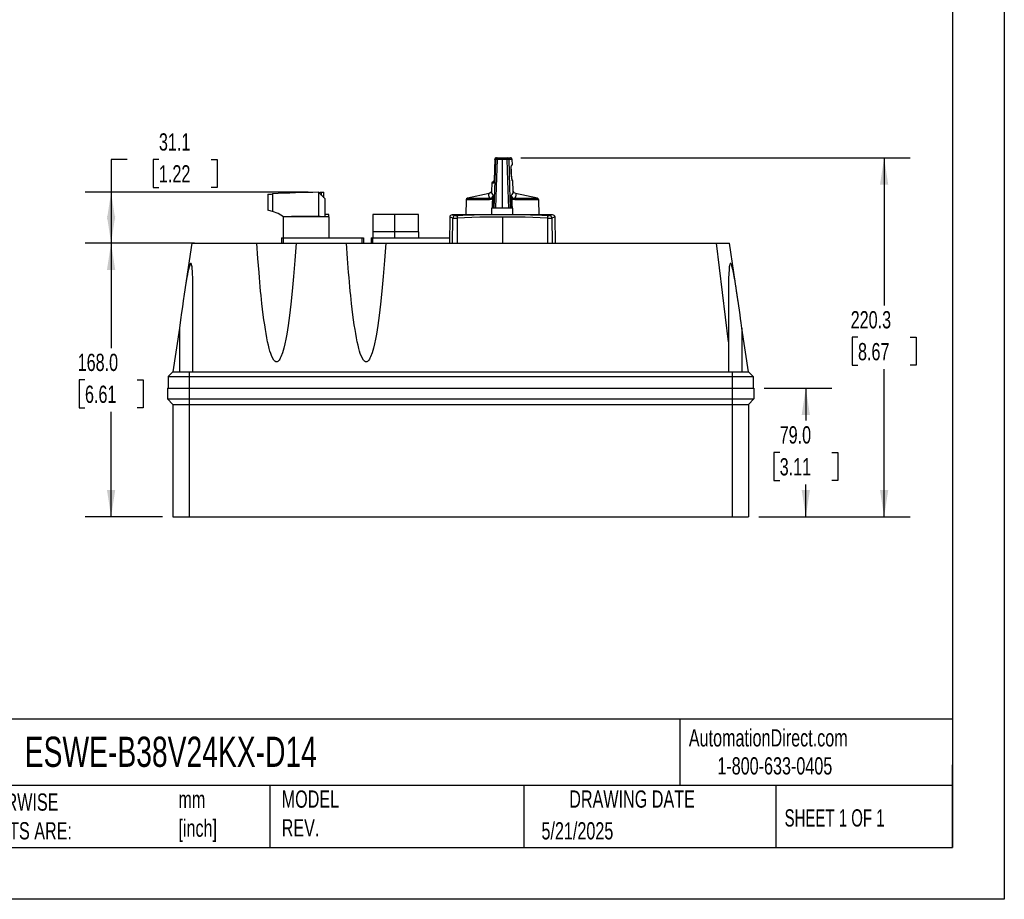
# Model space of a CAD drawing. Header units: millimetres. Extents: x 0 to 1397, y 0 to 1080.
# Tile 3 of 5: x 793 to 1397, y 0 to 540. Entities that reach past the tile are written whole.
import ezdxf

# ---------------------------------------------------------------- set-up
doc = ezdxf.new("R2010")
doc.units = ezdxf.units.MM
doc.header["$LTSCALE"] = 5
doc.linetypes.add('CENTERX2', pattern=[20.32, 12.7, -2.54, 2.54, -2.54])
doc.layers.add('DIMENSIONS', color=140, linetype='Continuous', lineweight=25)
doc.layers.add('TEXT', color=140, linetype='Continuous', lineweight=25)
doc.styles.add('SLDTEXTSTYLE0', font='TXT', dxfattribs={"width": 0.7})
doc.styles.add('SLDTEXTSTYLE1', font='TXT', dxfattribs={"width": 0.65})
doc.dimstyles.new('SLDDIMSTYLE1', dxfattribs={"dimtxt": 10.790039, "dimasz": 16.51, "dimexe": 0, "dimexo": 0.0625, "dimgap": 2.69751, "dimtad": 0, "dimtih": 1, "dimtoh": 1, "dimdec": 1, "dimrnd": 1e-09, "dimzin": 4, "dimdsep": 46, "dimtxsty": 'SLDTEXTSTYLE0', "dimsah": 1, "dimcen": 0.09, "dimadec": 0, "dimazin": 1, "dimtfac": 1, "dimtdec": 1, "dimtofl": 0, "dimtmove": 0, "dimatfit": 3, "dimfxl": 0, "dimfrac": 2, "dimtolj": 1, "dimtzin": 12, "dimarcsym": 0})
doc.dimstyles.new('SLDDIMSTYLE4', dxfattribs={"dimtxt": 10.790039, "dimasz": 16.51, "dimexe": 0, "dimexo": 0.0625, "dimgap": 2.69751, "dimtad": 0, "dimtih": 1, "dimtoh": 1, "dimdec": 1, "dimrnd": 1e-09, "dimzin": 12, "dimdsep": 46, "dimtxsty": 'SLDTEXTSTYLE0', "dimsah": 1, "dimcen": 0.09, "dimadec": 0, "dimazin": 3, "dimtfac": 1, "dimtdec": 1, "dimtofl": 0, "dimtmove": 0, "dimatfit": 3, "dimfxl": 0, "dimfrac": 2, "dimtolj": 1, "dimtzin": 12, "dimarcsym": 0})

# ---------------------------------------------------------------- blocks, each defined once
blk = doc.blocks.new('_D_6')
at = {"layer": 'DIMENSIONS'}
for p, q in [((1100.43, 455.02), (1339.16, 455.02)), ((1323.28, 455.02), (1323.28, 364.43)), ((1307.25, 344.87), (1303.63, 344.87)), ((1303.63, 344.87), (1303.63, 327.72)), ((1339.31, 344.87), (1342.94, 344.87)), ((1342.94, 344.87), (1342.94, 327.72)), ((1303.63, 327.72), (1307.25, 327.72)), ((1342.94, 327.72), (1339.31, 327.72)), ((1323.28, 234.72), (1323.28, 325.3)), ((1246.33, 234.72), (1339.16, 234.72))]:
    blk.add_line(p, q, dxfattribs=at)
for points in [[(1323.28, 455.02), (1320.74, 438.51), (1325.82, 438.51)], [(1323.28, 234.72), (1325.82, 251.23), (1320.74, 251.23)]]:
    blk.add_solid(points, dxfattribs=at)
at = {"layer": 'DIMENSIONS', "char_height": 10.583, "attachment_point": 1, "style": 'SLDTEXTSTYLE0'}
for s, insert in [('220.3', (1302.76, 360.93)), ('8.67', (1307.25, 341.36))]:
    blk.add_mtext(s, dxfattribs=dict(at, insert=insert))
blk = doc.blocks.new('_D_7')
at = {"layer": 'DIMENSIONS'}
for p, q in [((900.13, 402.72), (833.14, 402.72)), ((849.02, 402.72), (849.02, 338.28)), ((832.99, 318.72), (829.36, 318.72)), ((829.36, 318.72), (829.36, 301.57)), ((865.05, 318.72), (868.67, 318.72)), ((868.67, 318.72), (868.67, 301.57)), ((829.36, 301.57), (832.99, 301.57)), ((849.02, 234.72), (849.02, 299.15)), ((868.67, 301.57), (865.05, 301.57)), ((880.63, 234.72), (833.14, 234.72))]:
    blk.add_line(p, q, dxfattribs=at)
for points in [[(849.02, 402.72), (846.48, 386.21), (851.56, 386.21)], [(849.02, 234.72), (851.56, 251.23), (846.48, 251.23)]]:
    blk.add_solid(points, dxfattribs=at)
at = {"layer": 'DIMENSIONS', "char_height": 10.583, "attachment_point": 1, "style": 'SLDTEXTSTYLE0'}
for s, insert in [('168.0', (828.5, 334.78)), ('6.61', (832.99, 315.21))]:
    blk.add_mtext(s, dxfattribs=dict(at, insert=insert))
blk = doc.blocks.new('_D_8')
at = {"layer": 'DIMENSIONS'}
for p, q in [((1249.63, 313.72), (1291.11, 313.72)), ((1275.23, 313.72), (1275.23, 293.78)), ((1259.2, 274.22), (1255.58, 274.22)), ((1255.58, 274.22), (1255.58, 257.07)), ((1291.26, 274.22), (1294.89, 274.22)), ((1294.89, 274.22), (1294.89, 257.07)), ((1255.58, 257.07), (1259.2, 257.07)), ((1275.23, 234.72), (1275.23, 254.65)), ((1294.89, 257.07), (1291.26, 257.07)), ((1246.33, 234.72), (1291.11, 234.72))]:
    blk.add_line(p, q, dxfattribs=at)
for points in [[(1275.23, 313.72), (1272.69, 297.21), (1277.77, 297.21)], [(1275.23, 234.72), (1277.77, 251.23), (1272.69, 251.23)]]:
    blk.add_solid(points, dxfattribs=at)
at = {"layer": 'DIMENSIONS', "char_height": 10.583, "attachment_point": 1, "style": 'SLDTEXTSTYLE0'}
for s, insert in [('79.0', (1259.2, 290.28)), ('3.11', (1259.2, 270.71))]:
    blk.add_mtext(s, dxfattribs=dict(at, insert=insert))
blk = doc.blocks.new('_D_9')
at = {"layer": 'DIMENSIONS'}
for p, q in [((858.92, 453.98), (849.02, 453.98)), ((849.02, 453.98), (849.02, 433.83)), ((878.36, 453.98), (874.74, 453.98)), ((874.74, 453.98), (874.74, 436.83)), ((910.43, 453.98), (914.05, 453.98)), ((914.05, 453.98), (914.05, 436.83)), ((874.74, 436.83), (878.36, 436.83)), ((914.05, 436.83), (910.43, 436.83)), ((969.88, 433.83), (833.14, 433.83)), ((849.02, 433.83), (849.02, 402.72)), ((900.13, 402.72), (833.14, 402.72))]:
    blk.add_line(p, q, dxfattribs=at)
for points in [[(849.02, 433.83), (846.48, 417.32), (851.56, 417.32)], [(849.02, 402.72), (851.56, 419.23), (846.48, 419.23)]]:
    blk.add_solid(points, dxfattribs=at)
at = {"layer": 'DIMENSIONS', "char_height": 10.583, "attachment_point": 1, "style": 'SLDTEXTSTYLE0'}
for s, insert in [('31.1', (878.36, 470.04)), ('1.22', (878.36, 450.48))]:
    blk.add_mtext(s, dxfattribs=dict(at, insert=insert))

msp = doc.modelspace()

# ---------------------------------------------------------------- linework, layer by layer
at = {"color": 7, "linetype": 'Continuous'}
for p, q in [((1397.01, 1079.51), (1397.01, 0.01)), ((1397.01, 0.01), (0.01, 0.01))]:
    msp.add_line(p, q, dxfattribs=at)
for p, q in [((1084.45, 454.19), (1084, 441.35)), ((1084.47, 454.19), (1084.01, 441.35)), ((1084.46, 454.19), (1084.46, 454.05)), ((1084.47, 454.05), (1084.48, 454.19)), ((1084.96, 454.05), (1084.47, 454.05)), ((1085.37, 455.02), (1085.94, 455.02)), ((1088.96, 454.05), (1085.81, 454.05)), ((1085.94, 455.02), (1091.99, 455.02)), ((1088.96, 454.05), (1088.95, 424.02)), ((1092.1, 454.05), (1088.96, 454.05)), ((1091.99, 455.02), (1093.95, 455.02)), ((1095.09, 454.05), (1092.97, 454.05)), ((1094.08, 455.02), (1093.95, 455.02)), ((1095.21, 450.73), (1095.09, 454.05)), ((1094.85, 450.72), (1095.19, 450.73)), ((1084.01, 441.35), (1084, 441.04)), ((1082.51, 439.35), (1082.34, 434.52)), ((1083.62, 439.35), (1082.51, 439.35)), ((1083.51, 440.32), (1083.99, 440.32)), ((1095.55, 440.83), (1095.19, 440.84)), ((1095.77, 434.61), (1095.55, 440.83)), ((945.13, 432.64), (945.13, 422.84)), ((948.01, 432.84), (948.01, 422.13)), ((976.23, 433.83), (980.13, 429.94)), ((976.23, 433.83), (976.23, 418.97)), ((977.09, 432.97), (977.09, 433.84)), ((978.09, 431.98), (978.09, 433.84)), ((978.75, 433.84), (979.62, 433.84)), ((979.62, 430.44), (979.62, 433.84)), ((980.13, 429.94), (980.13, 418.84)), ((1066.82, 429.23), (1066.58, 420.02)), ((1081.23, 429.23), (1066.82, 429.23)), ((1080.97, 433.02), (1067.61, 430.18)), ((1067.61, 430.18), (1081.51, 430.18)), ((1080.9, 432.96), (1080.92, 432.99)), ((1082.35, 434.52), (1082.35, 434.49)), ((1096.46, 430.18), (1110.55, 430.18)), ((1111.34, 429.23), (1096.74, 429.23)), ((1110.55, 430.18), (1097.19, 433.02)), ((1097.24, 432.99), (1097.26, 432.96)), ((1111.58, 420.02), (1111.34, 429.23)), ((1082.48, 424.02), (1082.48, 420.02)), ((1082.97, 424.02), (1082.48, 424.02)), ((1083.33, 424.02), (1082.97, 424.02)), ((1084.08, 424.02), (1083.33, 424.02)), ((1084.91, 424.02), (1084.08, 424.02)), ((1088.95, 424.02), (1084.91, 424.02)), ((1093, 424.02), (1088.95, 424.02)), ((1093.84, 424.02), (1093, 424.02)), ((1094.63, 424.02), (1093.84, 424.02)), ((1094.99, 424.02), (1094.63, 424.02)), ((1095.48, 424.02), (1094.99, 424.02)), ((954.68, 418.84), (954.68, 405.84)), ((982.68, 418.84), (954.79, 418.84)), ((977.33, 418.97), (959.6, 418.97)), ((982.68, 420.19), (980.13, 420.19)), ((982.68, 418.84), (982.68, 420.19)), ((982.68, 418.84), (982.68, 405.84)), ((1009.68, 420.19), (1009.68, 409.54)), ((1022.89, 420.19), (1009.68, 420.19)), ((1022.89, 420.19), (1022.89, 409.54)), ((1037.68, 420.19), (1022.89, 420.19)), ((1037.68, 409.54), (1037.68, 420.19)), ((1056.8, 418.54), (1056.53, 402.72)), ((1058.48, 402.72), (1058.75, 418.05)), ((1089.1, 420.02), (1059.08, 420.02)), ((1061.33, 418.05), (1061.3, 402.72)), ((1118.79, 420.02), (1089.1, 420.02)), ((1089.1, 418.54), (1089.1, 402.72)), ((1116.9, 402.72), (1116.86, 418.05)), ((1118.79, 420.02), (1119.08, 420.02)), ((1119.45, 418.05), (1119.71, 402.72)), ((1121.63, 402.72), (1121.36, 418.55)), ((953.48, 405.84), (953.48, 402.72)), ((953.48, 405.84), (954.48, 405.84)), ((954.48, 405.84), (954.48, 402.72)), ((954.48, 405.84), (1002.83, 405.84)), ((954.58, 409.54), (954.58, 405.84)), ((954.68, 409.54), (954.58, 409.54)), ((982.78, 409.54), (982.68, 409.54)), ((982.78, 405.84), (982.78, 409.54)), ((1002.83, 405.84), (1002.83, 402.72)), ((1002.83, 405.84), (1003.83, 405.84)), ((1003.83, 405.84), (1003.83, 402.72)), ((1008.48, 405.84), (1008.48, 402.72)), ((1008.48, 405.84), (1009.48, 405.84)), ((1009.48, 405.84), (1009.48, 402.72)), ((1009.48, 405.84), (1056.58, 405.84)), ((1009.58, 409.54), (1009.58, 405.84)), ((1022.88, 409.54), (1009.58, 409.54)), ((1022.88, 409.54), (1022.88, 405.84)), ((1037.78, 409.54), (1022.88, 409.54)), ((1037.78, 405.84), (1037.78, 409.54)), ((898.48, 402.72), (893.92, 371.42)), ((898.48, 402.72), (906.48, 402.72)), ((906.48, 402.72), (938.48, 402.72)), ((938.48, 402.72), (962.48, 402.72)), ((962.48, 402.72), (993.48, 402.72)), ((993.48, 402.72), (1017.48, 402.72)), ((1017.48, 402.72), (1220.48, 402.72)), ((1227.78, 342.01), (1220.48, 402.72)), ((1220.48, 402.72), (1228.48, 402.72)), ((1233.72, 366.7), (1228.48, 402.72)), ((899.18, 323.72), (899.18, 373.79)), ((1227.78, 373.79), (1227.78, 342.01)), ((890.88, 350.51), (886.98, 323.72)), ((890.88, 350.51), (890.88, 323.72)), ((1239.98, 323.72), (1236.08, 350.51)), ((1236.08, 350.51), (1236.08, 323.72)), ((1227.78, 342.01), (1227.78, 323.72)), ((886.98, 323.72), (883.98, 320.72)), ((883.98, 320.72), (896.98, 320.72)), ((883.98, 320.72), (883.98, 313.72)), ((888.37, 323.72), (891.95, 323.72)), ((896.98, 323.72), (899.18, 323.72)), ((896.98, 323.72), (896.98, 320.72)), ((896.98, 320.72), (1229.98, 320.72)), ((896.98, 320.72), (896.98, 313.72)), ((899.18, 323.72), (1227.78, 323.72)), ((1227.78, 323.72), (1229.98, 323.72)), ((1229.98, 323.72), (1229.98, 320.72)), ((1229.98, 320.72), (1242.98, 320.72)), ((1229.98, 320.72), (1229.98, 313.72)), ((1235.05, 323.72), (1238.61, 323.72)), ((1239.98, 323.72), (1242.98, 320.72)), ((1242.98, 320.72), (1242.98, 313.72)), ((883.68, 313.72), (883.68, 307.02)), ((883.68, 313.72), (896.98, 313.72)), ((896.98, 313.72), (896.98, 307.02)), ((896.98, 313.72), (1229.98, 313.72)), ((1229.98, 313.72), (1243.28, 313.72)), ((1229.98, 313.72), (1229.98, 307.02)), ((1243.28, 313.72), (1243.28, 307.02)), ((883.68, 307.02), (896.98, 307.02)), ((883.68, 307.02), (886.98, 303.72)), ((886.98, 303.72), (896.98, 303.72)), ((886.98, 303.72), (886.98, 234.72)), ((896.98, 307.02), (1229.98, 307.02)), ((896.98, 307.02), (896.98, 303.72)), ((896.98, 303.72), (1229.98, 303.72)), ((896.98, 303.72), (896.98, 234.72)), ((1229.98, 307.02), (1243.28, 307.02)), ((1229.98, 307.02), (1229.98, 303.72)), ((1229.98, 303.72), (1239.98, 303.72)), ((1229.98, 303.72), (1229.98, 234.72)), ((1243.28, 307.02), (1239.98, 303.72)), ((1239.98, 303.72), (1239.98, 234.72)), ((886.98, 234.72), (896.98, 234.72)), ((896.98, 234.72), (1229.98, 234.72)), ((1229.98, 234.72), (1239.98, 234.72))]:
    msp.add_line(p, q)
at = {"flags": 128}
for points in [[(1084.47, 454.05), (1084.22, 446.94), (1084.02, 441.35)], [(1084.08, 424.02), (1084.57, 440.84), (1084.96, 454.05)], [(1085.81, 454.05), (1085.31, 437.23), (1084.91, 424.02)], [(1093, 424.02), (1092.5, 440.84), (1092.1, 454.05)], [(1092.97, 454.05), (1093.45, 437.23), (1093.84, 424.02)], [(1093.95, 455.02), (1093.98, 455.02), (1094.01, 455.02)], [(1095.19, 440.84), (1095, 441.22), (1094.78, 442.28), (1094.59, 443.88), (1094.47, 445.77), (1094.46, 447.66), (1094.54, 449.27), (1094.68, 450.34), (1094.85, 450.72)], [(1084.01, 441.35), (1084.01, 441.35), (1084.02, 441.35)], [(1083.92, 440.32), (1083.96, 440.67), (1083.98, 440.91)], [(945.13, 432.64), (945.13, 432.64), (945.19, 432.64), (945.36, 432.66), (945.64, 432.68), (946, 432.7), (946.45, 432.73), (946.94, 432.77), (947.47, 432.8), (948.01, 432.84)], [(976.23, 433.83), (976.23, 433.83), (976.23, 433.83)], [(977.09, 433.84), (977.65, 433.84), (978.09, 433.84)], [(978.09, 433.84), (978.42, 433.84), (978.75, 433.84)], [(1081.51, 430.18), (1080.97, 431.12), (1080.7, 431.99), (1080.71, 432.7), (1080.9, 432.96)], [(1082.34, 434.5), (1082.01, 433.69), (1080.9, 433.01)], [(1083.16, 429.88), (1082.24, 429.39), (1081.23, 429.23)], [(1082.97, 424.02), (1083.08, 427.3), (1083.16, 429.88)], [(1083.16, 429.88), (1083.35, 430.87), (1083.43, 431.95)], [(1083.52, 429.87), (1083.41, 426.59), (1083.33, 424.02)], [(1094.63, 424.02), (1094.52, 427.3), (1094.44, 429.87)], [(1094.54, 431.95), (1094.61, 430.87), (1094.8, 429.88)], [(1094.8, 429.88), (1094.9, 426.6), (1094.99, 424.02)], [(1096.74, 429.23), (1095.72, 429.39), (1094.8, 429.88)], [(1097.26, 433.01), (1096.21, 433.59), (1095.77, 434.63)], [(1097.26, 432.96), (1097.41, 432.71), (1097.37, 432), (1097.05, 431.12), (1096.46, 430.18)], [(1082.48, 424.02), (1082.48, 421.78), (1082.48, 420.02)], [(1095.48, 420.02), (1095.48, 422.26), (1095.48, 424.02)], [(954.79, 418.84), (951.52, 420.75), (948.01, 422.13)], [(1058.75, 418.05), (1057.69, 418.41), (1057.04, 418.53), (1056.8, 418.54), (1056.81, 418.54)], [(1058.29, 420.02), (1058.29, 420.02), (1058.5, 420), (1059.09, 419.89), (1060.13, 419.51)], [(1089.1, 418.54), (1084.13, 418.54), (1079.58, 418.53), (1075.19, 418.49), (1070.43, 418.41), (1065.85, 418.27), (1061.33, 418.05)], [(1116.86, 418.05), (1112.34, 418.27), (1107.76, 418.41), (1103, 418.49), (1098.62, 418.53), (1094.08, 418.54), (1089.1, 418.54)], [(1121.31, 418.54), (1121.34, 418.54), (1121.06, 418.52), (1120.42, 418.39), (1119.45, 418.05)], [(962.48, 402.72), (961.76, 391.96), (961, 382.11), (960.19, 373.19), (959.36, 365.19), (958.95, 361.66), (958.54, 358.32), (958.11, 355.17), (957.69, 352.21), (957.25, 349.44), (956.82, 346.86), (956.23, 343.73), (955.61, 340.8), (954.99, 338.23), (954.17, 335.4), (953.23, 332.89), (952.84, 332.07), (952.45, 331.38), (952.06, 330.81), (951.67, 330.37), (951.27, 330.05), (950.88, 329.86), (950.48, 329.8), (950.09, 329.86), (949.46, 330.22), (948.84, 330.89), (947.6, 333.19), (946.92, 334.99), (946.47, 336.43), (946.02, 338.04), (945.53, 339.99), (945.05, 342.16), (944.57, 344.55), (944.1, 347.14), (943.66, 349.74), (943.23, 352.53), (942.8, 355.51), (942.38, 358.68), (941.96, 362.04), (941.55, 365.59), (941.29, 368.03), (941.03, 370.57), (940.77, 373.19), (940.51, 375.91), (940.26, 378.72), (940.01, 381.62), (939.76, 384.61), (939.1, 393.32), (938.48, 402.72)], [(1017.48, 402.72), (1016.76, 391.96), (1016, 382.11), (1015.19, 373.19), (1014.36, 365.19), (1013.95, 361.66), (1013.54, 358.32), (1013.11, 355.17), (1012.69, 352.21), (1012.25, 349.44), (1011.82, 346.86), (1011.23, 343.73), (1010.61, 340.8), (1009.99, 338.23), (1009.17, 335.4), (1008.23, 332.89), (1007.84, 332.07), (1007.45, 331.38), (1007.06, 330.81), (1006.67, 330.37), (1006.27, 330.05), (1005.88, 329.86), (1005.48, 329.8), (1005.09, 329.86), (1004.46, 330.22), (1003.84, 330.89), (1002.6, 333.19), (1001.92, 334.99), (1001.47, 336.43), (1001.02, 338.04), (1000.53, 339.99), (1000.05, 342.16), (999.57, 344.55), (999.1, 347.14), (998.66, 349.74), (998.23, 352.53), (997.8, 355.51), (997.38, 358.68), (996.96, 362.04), (996.55, 365.59), (996.29, 368.03), (996.03, 370.57), (995.77, 373.19), (995.51, 375.91), (995.26, 378.72), (995.01, 381.62), (994.76, 384.61), (994.1, 393.32), (993.48, 402.72)], [(899.18, 373.79), (899.18, 375.75), (899.16, 377.57), (899.14, 379.27), (899.08, 381.48), (899.01, 383.57), (898.91, 385.38), (898.79, 386.9), (898.65, 388.14), (898.55, 388.8), (898.43, 389.34), (898.31, 389.76), (898.13, 390.12), (898.04, 390.21), (897.94, 390.25), (897.83, 390.23), (897.73, 390.15), (897.61, 390.02), (897.5, 389.83), (897.02, 388.58), (896.48, 386.5), (896.18, 385.08), (895.86, 383.43), (895.51, 381.53), (895.15, 379.39), (894.54, 375.53), (893.91, 371.34), (893.33, 367.34), (892.77, 363.52), (892.26, 360), (891.63, 355.66), (890.88, 350.51)], [(1236.08, 350.51), (1235.6, 353.79), (1235.23, 356.39), (1234.89, 358.71), (1234.48, 361.54), (1234.1, 364.12), (1233.68, 367), (1233.36, 369.23), (1233.07, 371.19), (1232.78, 373.19), (1232.44, 375.45), (1232.11, 377.53), (1231.81, 379.42), (1231.56, 380.88), (1231.33, 382.23), (1231.1, 383.47), (1230.88, 384.61), (1230.67, 385.63), (1230.47, 386.55), (1229.93, 388.62), (1229.76, 389.13), (1229.6, 389.54), (1229.45, 389.85), (1229.22, 390.16), (1229.11, 390.23), (1229.01, 390.25), (1228.91, 390.2), (1228.82, 390.1), (1228.73, 389.94), (1228.64, 389.73), (1228.52, 389.31), (1228.41, 388.76), (1228.3, 388.1), (1228.12, 386.29), (1227.97, 383.93), (1227.86, 381.02), (1227.82, 378.85), (1227.79, 376.44), (1227.78, 373.79)], [(886.98, 323.72), (887.33, 323.73), (888.37, 323.72)], [(886.98, 323.72), (887.33, 323.72), (888.37, 323.72)], [(891.95, 323.72), (894.36, 323.74), (896.98, 323.72)], [(891.95, 323.72), (894.37, 323.72), (896.49, 323.72), (896.98, 323.72)], [(1229.98, 323.72), (1232.6, 323.74), (1235.05, 323.72)], [(1229.98, 323.72), (1232.61, 323.72), (1235.05, 323.72)]]:
    msp.add_lwpolyline(points, dxfattribs=at)
for centre, radius, start, end in [((1085.37, 454.12), 0.9, 89.69343, 184.18223), ((1085.32, 454.17), 0.845, 87.64267, 175.3433), ((1085.95, 454.03), 0.99, 90.53967, 178.58043), ((1085.39, 443.81), 10.25, 87.6111, 92.3889), ((1087.81, 454.29), 2.01, 158.57579, 186.61933), ((1089.96, 454.29), 2.15, 353.80986, 19.90755), ((1091.98, 454.03), 0.989, 1.3632, 89.40678), ((1092.54, 443.6), 10.46, 87.63882, 92.36118), ((1094.07, 454.2), 0.816, 86.75614, 94.28996), ((1094.09, 454.02), 1, 2, 90), ((1123.2, 446.71), 28.76, 177.34515, 190.42537), ((1094.35, 450.71), 0.501, 312.54604, 2.03198), ((1080.8, 440.95), 3.25, 330.51454, 7.1017), ((1094.69, 440.82), 0.5, 1.94742, 50.76194), ((1095.05, 440.81), 0.5, 1.99969, 87.99969), ((1095.09, 440.82), 0.46, 1.38322, 25.85024), ((1083.51, 439.32), 1, 90, 178), ((1084.63, 439.32), 1.01, 140.1458, 178.06798), ((978.75, -37.59), 471.43, 90.30619, 93.73825), ((1067.82, 429.21), 1, 102, 178.5), ((1082.5, 429.38), 1.28, 140.80375, 186.49505), ((1081.65, 431.95), 1.78, 265.27695, 359.78714), ((1086.68, 434.82), 4.34, 184.3943, 221.49858), ((1083.42, 436.66), 6.79, 267.78575, 270.82606), ((1069.94, 430.33), 13.58, 358.07426, 6.84405), ((1107.27, 430.3), 12.84, 172.63857, 181.91712), ((1094.54, 436.78), 6.91, 269.17859, 272.19532), ((1092.08, 434.69), 3.68, 311.86634, 358.81126), ((1096.32, 431.96), 1.78, 180.32915, 274.80839), ((1095.45, 429.38), 1.3, 353.55849, 38.36992), ((1110.34, 429.21), 1, 1.5, 78), ((940.6, 398.25), 25.01, 72.76873, 79.5651), ((1058.3, 418.52), 1.5, 90.45053, 178.99935), ((1059.08, 320.02), 100, 90, 90.45042), ((1060.26, 418.01), 1.51, 94.97586, 178.65655), ((1060.04, 442.33), 24.32, 266.95264, 273.04736), ((1060.78, 425.64), 6.16, 263.88417, 276.11583), ((1064.58, 418.55), 3.28, 163.03666, 188.91434), ((1084.25, -73.32), 493.36, 89.43669, 92.6501), ((1094.01, -69.8), 489.84, 87.33842, 90.57462), ((1089.09, 420.02), 0.00836, 358.04285, 19.70115), ((1117.41, 425.61), 6.13, 263.86548, 276.13452), ((1113.65, 418.55), 3.26, 351.04197, 17.13864), ((1118.15, 442.23), 24.22, 266.94439, 273.05561), ((1120.23, 415.28), 4.75, 94.32565, 116.97928), ((1117.94, 418.01), 1.51, 1.34305, 85.02986), ((1119.08, 320.02), 100, 89.54917, 90), ((1119.86, 418.52), 1.5, 1.00065, 89.54947), ((1239.29, 423.98), 100.26, 269.60755, 270.39245)]:
    msp.add_arc(centre, radius, start, end)
at = {"layer": 'TEXT'}
for p, q in [((1365.25, 1047.75), (1365.25, 31.75)), ((1365.25, 110.63), (31.75, 110.63)), ((1197.88, 110.63), (1197.88, 69.85)), ((1365.25, 31.75), (1365.25, 82.55)), ((1365.25, 69.85), (31.75, 69.85)), ((946.5, 69.85), (946.5, 31.75)), ((1102.33, 69.85), (1102.33, 31.75)), ((1256.74, 69.85), (1256.74, 31.75)), ((31.75, 31.75), (1365.25, 31.75))]:
    msp.add_line(p, q, dxfattribs=at)

# ---------------------------------------------------------------- texts
at = {"layer": 'TEXT', "linetype": 'CENTERX2', "lineweight": 18}
for s, insert, char_height, attachment_point, style in [('AutomationDirect.com', (1203.47, 104.38), 10.5833, 1, 'SLDTEXTSTYLE0'), ('ESWE-B38V24KX-D14', (796.04, 99.81), 18.5208, 1, 'SLDTEXTSTYLE0'), ('1-800-633-0405', (1220.96, 87.19), 10.5833, 1, 'SLDTEXTSTYLE0'), ('MODEL ^JREV.', (953.67, 66.82), 10.5833, 1, 'SLDTEXTSTYLE0'), ('DRAWING DATE', (1168.63, 66.82), 10.5833, 2, 'SLDTEXTSTYLE0'), ('UNLESS OTHERWISE ^JSPECIFIED UNITS ARE:', (714.35, 64.98), 10.5833, 1, 'SLDTEXTSTYLE0'), ('mm^J[inch]', (890.32, 66.59), 10.583, 1, 'SLDTEXTSTYLE0'), ('SHEET 1 OF 1', (1262.21, 55.26), 10.5833, 1, 'SLDTEXTSTYLE1'), ('5/21/2025', (1113.06, 47.33), 10.583, 1, 'SLDTEXTSTYLE0')]:
    msp.add_mtext(s, dxfattribs=dict(at, insert=insert, char_height=char_height, attachment_point=attachment_point, style=style))

# ---------------------------------------------------------------- dimensions: what is measured, and where the dimension line sits
at = {"layer": 'DIMENSIONS'}
for base, p1, p2, dimstyle, picture, middle in [((849.02, 402.72), (976.23, 433.83), (906.48, 402.72), 'SLDDIMSTYLE4', '_D_9', (849.02, 453.98)), ((1323.28, 234.72), (1094.08, 455.02), (1239.98, 234.72), 'SLDDIMSTYLE4', '_D_6', (1323.28, 344.87)), ((849.02, 234.72), (906.48, 402.72), (886.98, 234.72), 'SLDDIMSTYLE1', '_D_7', (849.02, 318.72)), ((1275.23, 234.72), (1243.28, 313.72), (1239.98, 234.72), 'SLDDIMSTYLE1', '_D_8', (1275.23, 274.22))]:
    dim = msp.add_linear_dim(base=base, p1=p1, p2=p2, angle=90, dimstyle=dimstyle, dxfattribs=at)
    dim.commit()
    dim.dimension.update_dxf_attribs({"geometry": picture, "text_midpoint": middle, "dimtype": 160})

doc.saveas('drawing.dxf')
